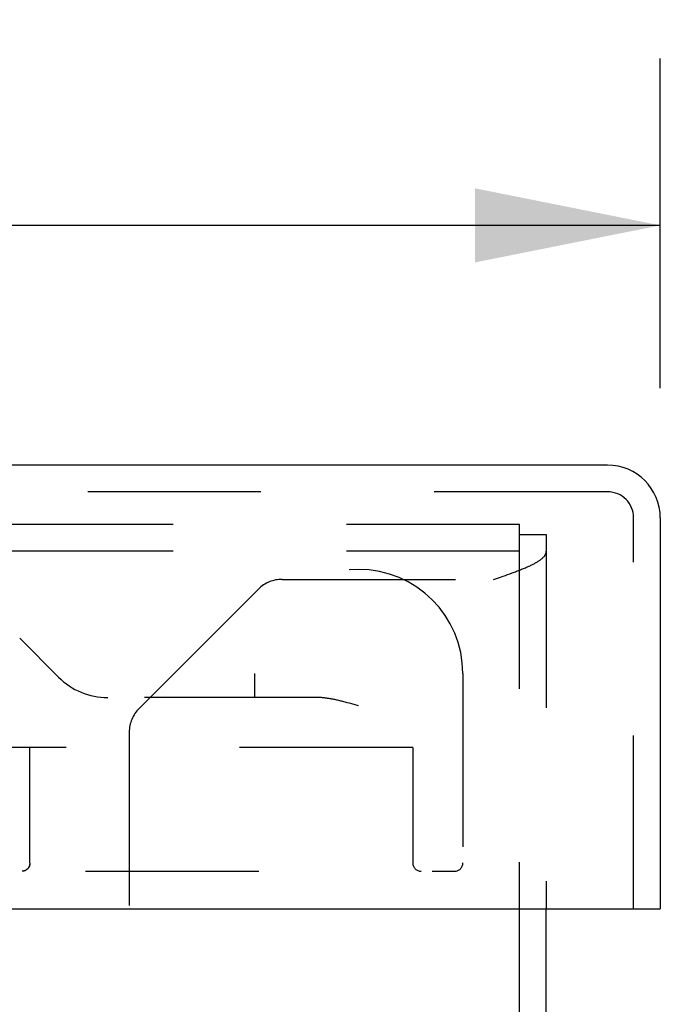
# Model space of a CAD drawing. Header units: inches. Extents: x 0 to 56.7, y 0 to 36.7.
# Tile 8 of 15: x 24.6 to 25.8, y 7.4 to 9.2. Entities that reach past the tile are written whole.
import ezdxf

# ---------------------------------------------------------------- set-up
doc = ezdxf.new("R2010")
doc.units = ezdxf.units.IN
doc.header["$LTSCALE"] = 3.116667
doc.header["$MEASUREMENT"] = 0
doc.linetypes.add('HIDDEN', pattern=[0.2, 0.1, -0.1])
doc.layers.get('0').update_dxf_attribs({"linetype": 'CONTINUOUS'})
for name, color, linetype in [('DEFAULT_2', 8, 'HIDDEN'), ('DIMENSIONS', 7, 'CONTINUOUS'), ('DOOR_ASSEMBLY', 7, 'CONTINUOUS')]:
    doc.layers.add(name, color=color, linetype=linetype)
doc.styles.get("Standard").update_dxf_attribs({"font": 'arial.ttf'})
doc.dimstyles.new('DIMSTYLE_1', dxfattribs={"dimtxt": 0.25, "dimasz": 0.333333, "dimexe": 0.09, "dimexo": 0.07, "dimgap": 0.0375, "dimtad": 0, "dimtih": 1, "dimtoh": 1, "dimzin": 4, "dimdsep": 46, "dimtxsty": 'Standard', "dimblk": '_FILLED', "dimblk1": '_FILLED', "dimblk2": '_FILLED', "dimcen": 0.09, "dimadec": 3, "dimazin": 1, "dimtfac": 1, "dimtdec": 3, "dimtofl": 0, "dimtmove": 0, "dimatfit": 3, "dimldrblk": '_FILLED', "dimfxl": 0, "dimtolj": 1, "dimtzin": 4, "dimarcsym": 0})

# ---------------------------------------------------------------- blocks, each defined once
blk = doc.blocks.new('_FILLED')
at = {"color": 0, "linetype": 'ByBlock'}
blk.add_solid([(0, 0), (-1, 0.2), (-1, -0.2)], dxfattribs=at)
blk = doc.blocks.new('*D11')
at = {"layer": 'DIMENSIONS', "color": 2, "linetype": 'Continuous'}
for p, q in [((13.3795, 8.5331), (13.3795, 9.1258)), ((25.7545, 8.5331), (25.7545, 9.1258)), ((13.3795, 8.8258), (18.4336, 8.8258)), ((25.7545, 8.8258), (20.7003, 8.8258))]:
    blk.add_line(p, q, dxfattribs=at)
at = {"layer": 'DIMENSIONS', "color": 2, "linetype": 'Continuous', "xscale": 0.3333333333, "yscale": 0.3333333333, "zscale": 0.3333333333, "rotation": 180}
blk.add_blockref('_FILLED', (13.3795, 8.8258), dxfattribs=at)
at = {"layer": 'DIMENSIONS', "color": 2, "linetype": 'Continuous', "xscale": 0.3333333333, "yscale": 0.3333333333, "zscale": 0.3333333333}
blk.add_blockref('_FILLED', (25.7545, 8.8258), dxfattribs=at)
at = {"layer": 'DIMENSIONS', "color": 2, "linetype": 'Continuous', "insert": (19.567, 8.9508), "char_height": 0.25, "width": 2.016729, "attachment_point": 2, "line_spacing_factor": 0.9}
blk.add_mtext('12.38 DOOR', dxfattribs=at)

msp = doc.modelspace()

# ---------------------------------------------------------------- linework, layer by layer
at = {"color": 3, "linetype": 'Continuous'}
msp.add_line((25.5495, 2.3823), (25.5495, 7.5965), dxfattribs=at)
at = {"layer": 'DEFAULT_2', "color": 8, "linetype": 'HIDDEN'}
for p, q in [((25.5015, 8.2875), (13.5975, 8.2875)), ((25.5015, 2.3823), (25.5015, 8.2875)), ((25.5015, 8.2695), (25.5495, 8.2695)), ((25.5495, 8.2695), (25.5495, 7.5965)), ((25.5015, 8.2395), (13.5975, 8.2395)), ((25.484, 8.1992), (25.488, 8.2006)), ((25.5014, 8.2057), (25.5033, 8.2064)), ((25.0743, 8.1891), (25.4547, 8.1891)), ((25.4547, 8.1891), (25.4653, 8.1927)), ((25.4653, 8.1927), (25.4716, 8.1949)), ((25.4716, 8.1949), (25.4758, 8.1963)), ((25.4758, 8.1963), (25.4799, 8.1978)), ((25.4799, 8.1978), (25.484, 8.1992)), ((25.0319, 8.1715), (24.817, 7.9567)), ((24.7995, 7.9143), (24.7995, 2.8495))]:
    msp.add_line(p, q, dxfattribs=at)
for points in [[(25.5033, 8.2064), (25.5051, 8.2071), (25.5069, 8.2078), (25.5087, 8.2086), (25.5104, 8.2093), (25.5121, 8.21), (25.5138, 8.2107), (25.5154, 8.2114), (25.517, 8.2122), (25.5186, 8.2129), (25.5202, 8.2136), (25.5217, 8.2143), (25.5232, 8.215), (25.5246, 8.2158), (25.5261, 8.2165), (25.5274, 8.2172), (25.5288, 8.2179), (25.5301, 8.2186), (25.5314, 8.2194), (25.5326, 8.2201), (25.5338, 8.2208), (25.5349, 8.2215), (25.536, 8.2222), (25.5371, 8.223), (25.5381, 8.2237), (25.5391, 8.2244), (25.5401, 8.2251), (25.541, 8.2258), (25.5418, 8.2266), (25.5427, 8.2273), (25.5434, 8.228), (25.5441, 8.2287), (25.5448, 8.2294), (25.5455, 8.2302), (25.546, 8.2309), (25.5466, 8.2316), (25.5471, 8.2323), (25.5475, 8.233), (25.5479, 8.2338), (25.5483, 8.2345), (25.5486, 8.2352), (25.5489, 8.2359), (25.5491, 8.2366), (25.5493, 8.2374), (25.5494, 8.2381), (25.5494, 8.2388), (25.5495, 8.2395)], [(25.488, 8.2006), (25.49, 8.2014), (25.4919, 8.2021), (25.4939, 8.2028), (25.4958, 8.2035), (25.4977, 8.2042), (25.4996, 8.205), (25.5014, 8.2057)]]:
    msp.add_lwpolyline(points, dxfattribs=at)
for centre, start, end in [((25.0743, 8.1291), 90, 135), ((24.8595, 7.9143), 135, 180)]:
    msp.add_arc(centre, 0.06, start, end, dxfattribs=at)
at = {"layer": 'DOOR_ASSEMBLY', "color": 3, "linetype": 'Continuous'}
for p, q in [((25.6597, 8.3945), (13.4743, 8.3945)), ((25.7545, 8.2997), (25.7545, 7.5965)), ((13.3945, 7.5965), (25.7395, 7.5965))]:
    msp.add_line(p, q, dxfattribs=at)
at = {"layer": 'DOOR_ASSEMBLY', "color": 8, "linetype": 'HIDDEN'}
for p, q in [((25.6597, 8.3465), (13.4743, 8.3465)), ((25.7065, 7.5965), (25.7065, 8.2997)), ((24.6024, 8.0831), (24.6724, 8.0131)), ((25.0244, 8.0195), (25.0244, 7.9765)), ((25.3994, 8.0195), (25.3994, 7.679)), ((25.1384, 7.9765), (24.6977, 7.9765)), ((25.1954, 7.9661), (25.1914, 7.9672)), ((25.1995, 7.965), (25.1954, 7.9661)), ((25.2057, 7.9633), (25.1995, 7.965)), ((25.2119, 7.9615), (25.2057, 7.9633)), ((25.3094, 7.8865), (24.5781, 7.8865)), ((24.6206, 7.679), (24.6206, 7.8865)), ((24.6208, 7.679), (24.6208, 7.8865)), ((25.3094, 7.8865), (25.3094, 7.679)), ((23.474, 7.664), (25.3844, 7.664)), ((24.6071, 7.664), (24.6066, 7.664))]:
    msp.add_line(p, q, dxfattribs=at)
at = {"layer": 'DOOR_ASSEMBLY', "color": 7, "linetype": 'Continuous'}
msp.add_line((25.7395, 7.5965), (25.7545, 7.5965), dxfattribs=at)
at = {"layer": 'DOOR_ASSEMBLY', "color": 8, "linetype": 'HIDDEN'}
for points in [[(25.1914, 7.9672), (25.1894, 7.9677), (25.1875, 7.9683), (25.1855, 7.9688), (25.1836, 7.9693), (25.1817, 7.9697), (25.1798, 7.9702), (25.1779, 7.9707), (25.1761, 7.9711), (25.1742, 7.9715), (25.1725, 7.9719), (25.1707, 7.9723), (25.169, 7.9727), (25.1672, 7.973), (25.1656, 7.9734), (25.1639, 7.9737), (25.1623, 7.974), (25.1607, 7.9743), (25.1591, 7.9746), (25.1576, 7.9748), (25.1561, 7.975), (25.1546, 7.9753), (25.1532, 7.9754), (25.1518, 7.9756), (25.1504, 7.9758), (25.1491, 7.9759), (25.1478, 7.9761), (25.1465, 7.9762), (25.1453, 7.9763), (25.1441, 7.9763), (25.1429, 7.9764), (25.1417, 7.9765), (25.1406, 7.9765), (25.1395, 7.9765), (25.1384, 7.9765)], [(24.6208, 7.679), (24.6208, 7.6788), (24.6208, 7.6785), (24.6208, 7.6783), (24.6208, 7.678), (24.6208, 7.6778), (24.6208, 7.6775), (24.6207, 7.6772), (24.6207, 7.677), (24.6207, 7.6767), (24.6206, 7.6765), (24.6206, 7.6762), (24.6205, 7.676), (24.6205, 7.6757), (24.6204, 7.6755), (24.6204, 7.6752), (24.6203, 7.675), (24.6202, 7.6747), (24.6202, 7.6744), (24.6201, 7.6742), (24.62, 7.6739), (24.6199, 7.6737), (24.6198, 7.6734), (24.6197, 7.6732), (24.6196, 7.6729), (24.6195, 7.6727), (24.6194, 7.6724), (24.6193, 7.6722), (24.6192, 7.6719), (24.6191, 7.6717), (24.6189, 7.6714), (24.6188, 7.6712), (24.6186, 7.6709), (24.6185, 7.6707), (24.6183, 7.6704), (24.6182, 7.6702), (24.618, 7.67), (24.6178, 7.6697), (24.6177, 7.6695), (24.6175, 7.6693), (24.6173, 7.669), (24.6171, 7.6688), (24.6169, 7.6686), (24.6167, 7.6683), (24.6165, 7.6681), (24.6162, 7.6679), (24.616, 7.6677), (24.6158, 7.6675), (24.6155, 7.6673), (24.6153, 7.6671), (24.615, 7.6669), (24.6148, 7.6667), (24.6145, 7.6665), (24.6143, 7.6663), (24.614, 7.6661), (24.6137, 7.6659), (24.6134, 7.6658), (24.6131, 7.6656), (24.6128, 7.6655), (24.6125, 7.6653), (24.6122, 7.6652), (24.6119, 7.665), (24.6116, 7.6649), (24.6112, 7.6648), (24.6109, 7.6647), (24.6106, 7.6646), (24.6103, 7.6645), (24.6099, 7.6644), (24.6096, 7.6643), (24.6092, 7.6643), (24.6089, 7.6642), (24.6085, 7.6641), (24.6082, 7.6641), (24.6078, 7.6641), (24.6075, 7.664), (24.607, 7.664)], [(24.6206, 7.679), (24.6206, 7.6788), (24.6206, 7.6785), (24.6206, 7.6783), (24.6206, 7.678), (24.6206, 7.6777), (24.6206, 7.6775), (24.6205, 7.6772), (24.6205, 7.677), (24.6205, 7.6767), (24.6204, 7.6765), (24.6204, 7.6762), (24.6203, 7.676), (24.6203, 7.6757), (24.6202, 7.6755), (24.6202, 7.6752), (24.6201, 7.6749), (24.62, 7.6747), (24.62, 7.6744), (24.6199, 7.6742), (24.6198, 7.6739), (24.6197, 7.6737), (24.6196, 7.6734), (24.6195, 7.6732), (24.6194, 7.6729), (24.6193, 7.6727), (24.6192, 7.6724), (24.6191, 7.6722), (24.619, 7.6719), (24.6189, 7.6717), (24.6187, 7.6714), (24.6186, 7.6712), (24.6184, 7.6709), (24.6183, 7.6707), (24.6181, 7.6704), (24.618, 7.6702), (24.6178, 7.67), (24.6176, 7.6697), (24.6175, 7.6695), (24.6173, 7.6692), (24.6171, 7.669), (24.6169, 7.6688), (24.6167, 7.6686), (24.6165, 7.6683), (24.6163, 7.6681), (24.6161, 7.6679), (24.6158, 7.6677), (24.6156, 7.6675), (24.6154, 7.6673), (24.6151, 7.6671), (24.6149, 7.6669), (24.6146, 7.6667), (24.6143, 7.6665), (24.6141, 7.6663), (24.6138, 7.6661), (24.6135, 7.6659), (24.6132, 7.6658), (24.6129, 7.6656), (24.6126, 7.6655), (24.6123, 7.6653), (24.612, 7.6652), (24.6117, 7.665), (24.6114, 7.6649), (24.6111, 7.6648), (24.6108, 7.6647), (24.6104, 7.6646), (24.6101, 7.6645), (24.6098, 7.6644), (24.6094, 7.6643), (24.6091, 7.6643), (24.6087, 7.6642), (24.6084, 7.6641), (24.608, 7.6641), (24.6077, 7.6641), (24.6073, 7.664)]]:
    msp.add_lwpolyline(points, dxfattribs=at)
at = {"layer": 'DOOR_ASSEMBLY', "color": 3, "linetype": 'Continuous'}
msp.add_arc((25.6597, 8.2997), 0.0948, 0, 90, dxfattribs=at)
at = {"layer": 'DOOR_ASSEMBLY', "color": 8, "linetype": 'HIDDEN'}
for centre, radius, start, end in [((25.6597, 8.2997), 0.0468, 0, 90), ((25.2119, 8.0195), 0.1875, 0, 180), ((24.7607, 8.1015), 0.125, 225, 270), ((25.3244, 7.679), 0.015, 180, 270), ((25.3844, 7.679), 0.015, 270, 360)]:
    msp.add_arc(centre, radius, start, end, dxfattribs=at)

# ---------------------------------------------------------------- dimensions: what is measured, and where the dimension line sits
at = {"layer": 'DIMENSIONS', "color": 2, "linetype": 'Continuous'}
dim = msp.add_linear_dim(base=(25.7544660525, 8.8257641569), p1=(13.3794660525, 9.1957641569), p2=(25.7544660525, 9.1957641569), text='<> DOOR', dimstyle='DIMSTYLE_1', dxfattribs=at)
dim.commit()
dim.dimension.update_dxf_attribs({"geometry": '*D11', "text_midpoint": (19.5669660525, 8.8257641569), "dimtype": 160})

doc.saveas('drawing.dxf')
